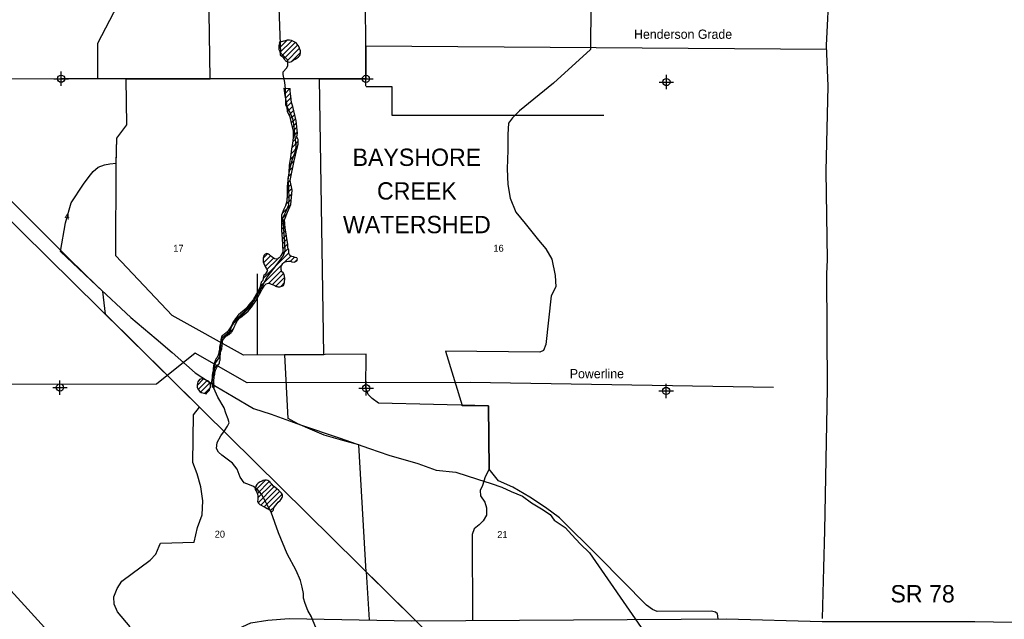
# Model space of a CAD drawing. Extents: x 214594 to 262594, y 787258 to 921172.
# Tile 4 of 7: x 224157 to 241230, y 866293 to 876684. Entities that reach past the tile are written whole.
import ezdxf
from ezdxf.enums import TextEntityAlignment as Align

# ---------------------------------------------------------------- set-up
doc = ezdxf.new("R2010")
doc.units = 0
doc.header["$LTSCALE"] = 800
doc.header["$PDMODE"] = 34
doc.header["$PDSIZE"] = 125
doc.linetypes.add('DIVIDE', pattern=[0])
doc.linetypes.add('STREAM', pattern=[0])
doc.layers.get('0').update_dxf_attribs({"linetype": 'CONTINUOUS'})
for name, color, linetype in [('MAJROADS', 9, 'CONTINUOUS'), ('MINROADS', 8, 'CONTINUOUS'), ('POWERLINES', 10, 'DIVIDE'), ('RR', 13, 'CONTINUOUS'), ('SEC', 2, 'CONTINUOUS'), ('TEXT', 7, 'CONTINUOUS'), ('TRUNKS', 5, 'STREAM'), ('WETDBA', 11, 'CONTINUOUS'), ('WETFILL', 12, 'CONTINUOUS'), ('WSHEDS', 3, 'CONTINUOUS')]:
    doc.layers.add(name, color=color, linetype=linetype)

# ---------------------------------------------------------------- blocks, each defined once
blk = doc.blocks.new('*X')
at = {"color": 0}
for p, q in [((228651, 876184), (228794, 876327)), ((228660, 876281), (228676, 876298)), ((228668, 876113), (228875, 876320)), ((228700, 876056), (228935, 876291)), ((228740, 876007), (228979, 876247)), ((228782, 875962), (229011, 876190)), ((228865, 875956), (229026, 876117)), ((228742, 875479), (228758, 875495)), ((228752, 875401), (228840, 875489)), ((228764, 875325), (228851, 875412)), ((228778, 875250), (228861, 875333)), ((228788, 875172), (228869, 875253)), ((228799, 875095), (228891, 875187)), ((228825, 875032), (228909, 875116)), ((228847, 874965), (228926, 875044)), ((228863, 874894), (228943, 874973)), ((228880, 874822), (228956, 874898)), ((228897, 874750), (228965, 874819)), ((228891, 874568), (228970, 874647)), ((228897, 874662), (228974, 874739)), ((228862, 874362), (228973, 874474)), ((228875, 874464), (228988, 874577)), ((228847, 874259), (228946, 874357)), ((228830, 874153), (228917, 874240)), ((228813, 873959), (228871, 874017)), ((228823, 874058), (228894, 874129)), ((228797, 873767), (228860, 873830)), ((228803, 873861), (228848, 873906)), ((228792, 873585), (228876, 873669)), ((228797, 873679), (228875, 873757)), ((228711, 873327), (228853, 873469)), ((228768, 873473), (228866, 873571)), ((228698, 873226), (228785, 873313)), ((228698, 873137), (228753, 873192)), ((228698, 873049), (228760, 873111)), ((228702, 872965), (228769, 873032)), ((228707, 872881), (228781, 872955)), ((228713, 872799), (228792, 872878)), ((228718, 872716), (228804, 872802)), ((228380, 872200), (228825, 872646)), ((228382, 872556), (228455, 872629)), ((228688, 872597), (228811, 872720)), ((228327, 872059), (228707, 872439)), ((228385, 872471), (228506, 872592)), ((228412, 872410), (228557, 872554)), ((228444, 872353), (228626, 872535)), ((228756, 872488), (228857, 872589)), ((228854, 872498), (228924, 872568)), ((228936, 872492), (228969, 872525)), ((228476, 872120), (228694, 872338)), ((228539, 872095), (228733, 872288)), ((228600, 872067), (228751, 872218)), ((228683, 872062), (228749, 872127)), ((228225, 871868), (228346, 871990)), ((227830, 871386), (228238, 871794)), ((227642, 871109), (227869, 871337)), ((227606, 870897), (227647, 870937)), ((227622, 871001), (227669, 871047)), ((227511, 870625), (227620, 870733)), ((227529, 870731), (227633, 870835)), ((227497, 870522), (227543, 870568)), ((227234, 870347), (227341, 870454)), ((227253, 870278), (227406, 870432)), ((227294, 870231), (227454, 870390)), ((227485, 870422), (227526, 870462)), ((227518, 870366), (227526, 870375)), ((227361, 870209), (227463, 870311)), ((228247, 868532), (228421, 868706)), ((228278, 868474), (228483, 868679)), ((228288, 868396), (228527, 868636)), ((228294, 868314), (228572, 868592)), ((228340, 868271), (228620, 868552)), ((228399, 868242), (228665, 868508)), ((228455, 868210), (228709, 868464)), ((228503, 868170), (228581, 868247))]:
    blk.add_line(p, q, dxfattribs=at)

msp = doc.modelspace()

# ---------------------------------------------------------------- linework, layer by layer
at = {"layer": 'MAJROADS', "color": 0}
for points in [[(238193, 877292), (238144, 876236), (238172, 875532), (238136, 874058), (238158, 872524), (238148, 872281), (238159, 870287), (238133, 869063), (238115, 867832), (238094, 867187), (238071, 866307)], [(222274, 875267), (225019, 872532), (225491, 872077), (226083, 871525), (226521, 871152), (226801, 870917), (227198, 870565), (227566, 870329), (227858, 870152), (228211, 869949), (228517, 869846), (229028, 869663), (229694, 869437), (230225, 869255), (230560, 869140), (231061, 868991), (231381, 868878), (231722, 868842), (232094, 868724), (232334, 868644), (232516, 868584), (232680, 868509), (232873, 868427), (233031, 868309), (233205, 868205), (233358, 868109), (233423, 868013), (233617, 867884), (233733, 867758), (233875, 867601), (234039, 867444), (237881, 861895)], [(219575, 857918), (219809, 858148), (221228, 859721), (221617, 860129), (224233, 862615), (224815, 863130), (226555, 864977), (227332, 865725), (227551, 865917), (227888, 866107), (228165, 866230), (228459, 866278), (228828, 866309), (230956, 866268), (235626, 866297), (236411, 866303), (238070, 866257), (240718, 866254), (245921, 866165)]]:
    msp.add_lwpolyline(points, dxfattribs=at)
at = {"layer": 'MINROADS', "color": 0}
for points in [[(226134, 880964), (226195, 877595), (225508, 876270), (225504, 875661)], [(238146, 876170), (230158, 876228), (230161, 875658), (224876, 875662), (222610, 875652), (222490, 875688), (222398, 875816), (222369, 875988), (222381, 876135), (222366, 876323), (222325, 876359), (222271, 876379), (222262, 876380)], [(236266, 866302), (236258, 866386), (236221, 866415), (236155, 866433), (235208, 866426), (235131, 866462), (235025, 866540), (234202, 867374), (233517, 868051), (233272, 868232), (233001, 868408), (232709, 868585), (232460, 868693), (232300, 868893), (232284, 869991), (230380, 870037), (230269, 870120), (230200, 870189), (230159, 870299), (230165, 870886), (228039, 870872), (226801, 871557), (225827, 872594), (225830, 874174), (225841, 874634), (226017, 874860), (226005, 875661)], [(229429, 870881), (229358, 875658)], [(230163, 875524), (230611, 875524), (230611, 875031), (234284, 875031)], [(228279, 870881), (228279, 872281)]]:
    msp.add_lwpolyline(points, dxfattribs=at)
at = {"layer": 'POWERLINES', "color": 0}
msp.add_lwpolyline([(237227, 870312), (231969, 870397), (228102, 870392), (227198, 870904), (226531, 870369), (221549, 870360), (221484, 870151), (219511, 870185), (219164, 870316), (216657, 870344)], dxfattribs=at)
at = {"layer": 'RR', "color": 0}
msp.add_lwpolyline([(214744, 882331), (232280, 865032), (233421, 863858), (233610, 863541), (233739, 863199), (233753, 862685), (233791, 862310), (233652, 856672)], dxfattribs=at)
at = {"layer": 'SEC', "color": 0}
for p in [(224876, 875662), (230161, 875658), (235371, 875604), (224855, 870309), (230165, 870297), (235367, 870251)]:
    msp.add_point(p, dxfattribs=at)
at = {"layer": 'TRUNKS', "color": 0}
msp.add_lwpolyline([(229583, 865468), (229230, 866301), (229216, 866336), (229151, 866447), (229105, 866568), (229080, 866662), (229077, 866741), (229058, 866852), (229028, 866965), (228954, 867141), (228797, 867425), (228646, 867791), (228519, 868148), (228349, 868462), (228275, 868548), (228214, 868596), (228143, 868623), (228049, 868659), (227980, 868758), (227926, 868893), (227848, 868997), (227663, 869138), (227605, 869188), (227567, 869255), (227581, 869356), (227643, 869470), (227709, 869560), (227761, 869640), (227791, 869697), (227774, 869762), (227734, 869864), (227700, 869956), (227595, 870140), (227523, 870298), (227493, 870387), (227507, 870505), (227527, 870595), (227548, 870724), (227625, 870839), (227638, 871011), (227664, 871167), (227800, 871284), (227838, 871372), (227923, 871507), (228139, 871702), (228225, 871818), (228336, 872019), (228449, 872225), (228562, 872373), (228689, 872541), (228730, 872598), (228761, 872686), (228755, 872797), (228729, 873155), (228721, 873249), (228770, 873356), (228825, 873475), (228830, 873599), (228826, 873750), (228814, 873935), (228855, 874143), (228889, 874266), (228943, 874417), (228951, 874516), (228929, 874701), (228918, 874845), (228892, 874967), (228834, 875099), (228773, 875208), (228765, 875487), (228753, 875596), (228725, 875735), (228724, 875779), (228784, 875843), (228804, 875883), (228807, 875985), (228683, 876106), (228650, 877051)], dxfattribs=at)
at = {"layer": 'WETDBA', "color": 0}
for points in [[(228675, 876297), (228661, 876284), (228654, 876258), (228651, 876234), (228650, 876201), (228652, 876170), (228660, 876143), (228673, 876096), (228676, 876078), (228681, 876069), (228704, 876053), (228719, 876040), (228724, 876027), (228736, 876012), (228744, 876001), (228759, 875980), (228769, 875969), (228790, 875957), (228810, 875952), (228839, 875950), (228872, 875958), (228899, 875981), (228933, 876001), (228961, 876017), (228992, 876038), (229013, 876063), (229022, 876079), (229026, 876107), (229026, 876146), (229016, 876176), (229008, 876199), (228988, 876235), (228970, 876260), (228949, 876282), (228919, 876303), (228870, 876322), (228834, 876328), (228797, 876328), (228744, 876315), (228730, 876312)], [(227388, 870202), (227407, 870225), (227446, 870265), (227454, 870290), (227467, 870322), (227468, 870358), (227454, 870390), (227432, 870419), (227390, 870439), (227352, 870452), (227311, 870460), (227274, 870446), (227247, 870411), (227238, 870387), (227233, 870342), (227235, 870314), (227245, 870287), (227259, 870271), (227278, 870243), (227303, 870225), (227310, 870222)], [(228689, 868485), (228648, 868523), (228612, 868560), (228558, 868603), (228530, 868633), (228506, 868657), (228492, 868673), (228457, 868697), (228434, 868704), (228422, 868706), (228409, 868707), (228385, 868700), (228378, 868696), (228359, 868689), (228328, 868677), (228310, 868665), (228290, 868653), (228271, 868627), (228252, 868598), (228245, 868568), (228236, 868549), (228250, 868527), (228271, 868495), (228282, 868459), (228286, 868432), (228289, 868420), (228287, 868371), (228283, 868336), (228298, 868308), (228319, 868283), (228344, 868269), (228385, 868247), (228422, 868233), (228450, 868212), (228489, 868190), (228510, 868160), (228534, 868163), (228551, 868177), (228556, 868192), (228559, 868215), (228576, 868242), (228600, 868269), (228622, 868300), (228641, 868322), (228675, 868354), (228693, 868377), (228707, 868404), (228714, 868420), (228717, 868442), (228711, 868460), (228698, 868479)]]:
    msp.add_lwpolyline(points, close=True, dxfattribs=at)
msp.add_lwpolyline([(228739, 875497), (228756, 875372), (228781, 875232), (228797, 875099), (228839, 875000), (228864, 874892), (228897, 874751), (228897, 874644), (228888, 874536), (228872, 874445), (228855, 874304), (228830, 874163), (228822, 874039), (228806, 873898), (228797, 873791), (228797, 873667), (228789, 873542), (228764, 873459), (228739, 873402), (228698, 873294), (228698, 873170), (228698, 873037), (228706, 872888), (228715, 872780), (228721, 872663), (228712, 872647), (228701, 872620), (228688, 872597), (228673, 872575), (228657, 872560), (228641, 872546), (228627, 872536), (228613, 872532), (228581, 872540), (228567, 872546), (228551, 872559), (228536, 872570), (228504, 872593), (228489, 872607), (228473, 872620), (228461, 872629), (228445, 872630), (228430, 872629), (228412, 872619), (228400, 872608), (228393, 872597), (228388, 872584), (228384, 872570), (228381, 872549), (228380, 872524), (228381, 872489), (228388, 872460), (228397, 872440), (228405, 872422), (228421, 872396), (228432, 872376), (228452, 872340), (228449, 872328), (228432, 872296), (228422, 872279), (228418, 872272), (228416, 872270), (228390, 872249), (228386, 872237), (228384, 872223), (228381, 872209), (228379, 872199), (228376, 872173), (228372, 872166), (228343, 872137), (228322, 872037), (228203, 871831), (228130, 871740), (228082, 871680), (227952, 871571, 0.015635), (227939, 871556, 0.003854), (227914, 871524, -0.005577), (227889, 871489, 0.023716), (227874, 871470, 0.01452), (227855, 871436, -0.008112), (227841, 871407, -0.007009), (227818, 871363, -0.00661), (227797, 871329, -0.01026), (227773, 871295, -0.021443), (227748, 871268, 0.049077), (227710, 871239, 0.000182), (227685, 871216, 0.008056), (227656, 871190, 0.005362), (227647, 871144, 0.011936), (227638, 871072, 0.035287), (227631, 871054, 0.011826), (227621, 870995, -0.02825), (227617, 870953, -0.000775), (227609, 870909, -0.006852), (227600, 870868, -0.027132), (227582, 870836, 0.040573), (227565, 870814, 0.025204), (227558, 870802, -0.005819), (227546, 870772, 0.004578), (227533, 870741, 0.02676), (227521, 870701, -0.047396), (227518, 870673, 0.038026), (227515, 870658, 0.001649), (227514, 870647, -0.000702), (227513, 870639, 0.004113), (227511, 870627, -0.081606), (227510, 870594, 0.054962), (227504, 870574, 0.013649), (227499, 870543, 0.001267), (227495, 870508, -0.005307), (227492, 870469, 0.009071), (227486, 870431, 0.007204), (227483, 870407, 0.116287), (227484, 870398, -0.085471), (227496, 870391, 0.008419), (227511, 870378, 0.61462), (227527, 870367, 0.00304), (227526, 870373, -0.005231), (227523, 870408, -0.02032), (227523, 870441, -0.009812), (227527, 870470, 0.002592), (227535, 870522, -0.001635), (227541, 870559, -0.010473), (227553, 870609, -0.029197), (227605, 870711, 0.096559), (227620, 870731, -0.050921), (227623, 870758, 0.046114), (227636, 870808, -0.075675), (227634, 870869, -0.038281), (227651, 870953, 0.003317), (227660, 870976, 0.004348), (227671, 871067, 0.005782), (227675, 871118, -0.085292), (227691, 871147, -0.03175), (227731, 871193, -0.066979), (227788, 871229, 0.015132), (227824, 871260, 0.031459), (227853, 871302, 0.010262), (227877, 871353, 0.018326), (227895, 871400, -0.009117), (227910, 871431, -0.012088), (227933, 871469, -0.03454), (227968, 871509, -0.022511), (227984, 871522), (228118, 871632), (228179, 871704), (228251, 871812), (228348, 871994), (228361, 872016), (228375, 872033), (228385, 872051), (228404, 872075), (228430, 872105), (228472, 872121), (228496, 872113), (228516, 872103), (228553, 872090), (228580, 872077), (228597, 872069), (228611, 872062), (228620, 872059), (228636, 872056), (228666, 872056), (228684, 872062), (228702, 872068), (228719, 872073), (228731, 872080), (228739, 872097), (228744, 872111), (228748, 872125), (228751, 872151), (228753, 872179), (228754, 872207), (228746, 872240), (228743, 872266), (228738, 872281), (228725, 872299), (228705, 872312), (228694, 872338), (228690, 872358), (228689, 872382), (228692, 872406), (228703, 872433), (228718, 872457), (228737, 872476), (228753, 872487), (228783, 872496), (228820, 872499), (228850, 872499), (228877, 872487), (228915, 872483), (228940, 872493), (228964, 872509), (228973, 872521), (228969, 872520), (228970, 872529), (228972, 872539), (228970, 872545), (228961, 872555), (228934, 872565), (228903, 872573), (228875, 872578), (228852, 872592), (228833, 872614), (228825, 872636), (228825, 872649), (228825, 872678), (228825, 872687), (228823, 872697), (228806, 872729), (228807, 872757), (228806, 872786), (228763, 873075), (228751, 873218), (228798, 873348), (228858, 873479), (228881, 873729), (228846, 873895), (228917, 874240), (228941, 874335), (228965, 874443), (228988, 874526), (228988, 874609), (228965, 874657), (228976, 874716), (228953, 874930), (228893, 875180), (228870, 875251), (228858, 875358), (228846, 875453), (228846, 875489)], format="xyb", dxfattribs=at)
msp.add_lwpolyline([(227532, 870294), (227531, 870308), (227531, 870320), (227530, 870331), (227526, 870339), (227511, 870349), (227500, 870361), (227492, 870369), (227492, 870355), (227493, 870338), (227496, 870328), (227499, 870308)], dxfattribs=at)
at = {"layer": 'WETFILL', "color": 0}
msp.add_lwpolyline([(228739, 875497), (228846, 875489)], dxfattribs=at)
at = {"layer": 'WSHEDS', "color": 0}
for points in [[(234111, 883879), (234054, 876169), (233415, 875586), (232821, 875103), (232702, 874986), (232634, 874891), (232619, 874695), (232620, 874425), (232611, 874099), (232623, 873830), (232662, 873594), (232758, 873351), (232923, 873153), (233154, 872862), (233278, 872712), (233387, 872537), (233443, 872249), (233453, 872057), (233372, 871899), (233281, 871057), (233241, 870950), (233175, 870921), (231543, 870941), (231829, 869998), (232284, 869991), (232300, 868893), (232227, 868761), (232182, 868612), (232140, 868524), (232150, 868434), (232221, 868321), (232254, 868226), (232249, 868097), (232196, 867997), (232126, 867933), (232038, 867862), (232001, 867765), (232007, 866275)], [(230167, 867116), (230037, 869318), (229761, 869394), (229435, 869484), (229191, 869590), (228982, 869683), (228815, 869771), (228756, 870877), (229429, 870881), (229358, 875658), (230161, 875658), (230153, 877548), (231463, 877557), (231462, 878931), (231431, 879135), (231339, 879266), (231325, 880924), (230074, 880951)], [(226071, 866163), (225853, 866425), (225795, 866558), (225792, 866684), (225849, 866824), (225931, 866953), (226419, 867317), (226515, 867420), (226576, 867560), (226601, 867615), (227185, 867632), (227239, 867882), (227319, 868105), (227335, 868344), (227300, 868591), (227232, 868813), (227161, 869011), (227170, 869839), (227273, 869972), (225643, 871579), (225599, 871976), (224862, 872665), (224952, 873163), (225052, 873508), (225265, 873834), (225362, 873966), (225431, 874053), (225515, 874129), (225628, 874171), (225722, 874186), (225831, 874197), (225841, 874634), (226017, 874860), (226005, 875661), (227459, 875660), (227407, 879105)], [(224763, 865959), (223595, 867236)], [(232280, 865032), (230167, 867116), (230217, 866282)]]:
    msp.add_lwpolyline(points, dxfattribs=at)

# ---------------------------------------------------------------- block references
at = {"layer": 'WETFILL', "color": 0}
msp.add_blockref('*X', (0, 0), dxfattribs=at)
msp.add_blockref('*X', (0, 0), dxfattribs=at)
msp.add_blockref('*X', (0, 0), dxfattribs=at)
msp.add_blockref('*X', (0, 0), dxfattribs=at)
msp.add_blockref('*X', (0, 0), dxfattribs=at)
msp.add_blockref('*X', (0, 0), dxfattribs=at)
msp.add_blockref('*X', (0, 0), dxfattribs=at)
msp.add_blockref('*X', (0, 0), dxfattribs=at)
msp.add_blockref('*X', (0, 0), dxfattribs=at)
msp.add_blockref('*X', (0, 0), dxfattribs=at)
msp.add_blockref('*X', (0, 0), dxfattribs=at)
msp.add_blockref('*X', (0, 0), dxfattribs=at)

# ---------------------------------------------------------------- texts
at = {"layer": 'MAJROADS', "color": 0}
msp.add_text('SR 78', height=300, dxfattribs=at).set_placement((239256, 866586))
at = {"layer": 'MINROADS', "color": 0}
msp.add_text('Henderson Grade', height=160, dxfattribs=at).set_placement((234810, 876353))
at = {"layer": 'POWERLINES', "color": 0}
msp.add_text('Powerline', height=160, dxfattribs=at).set_placement((233696, 870470))
at = {"layer": 'TEXT', "color": 0}
for s, height, p in [('BAYSHORE', 300, (231044, 874150)), ('CREEK', 300, (231044, 873567)), ('WATERSHED', 300, (231044, 872984)), ('20', 120, (227628, 867709)), ('21', 120, (232527, 867701))]:
    msp.add_text(s, height=height, dxfattribs=at).set_placement(p, align=Align.CENTER)
for s, p in [('4', (224936, 873220)), ('17', (226820, 872663)), ('16', (232371, 872663))]:
    msp.add_text(s, height=120, dxfattribs=at).set_placement(p)

doc.saveas('drawing.dxf')
